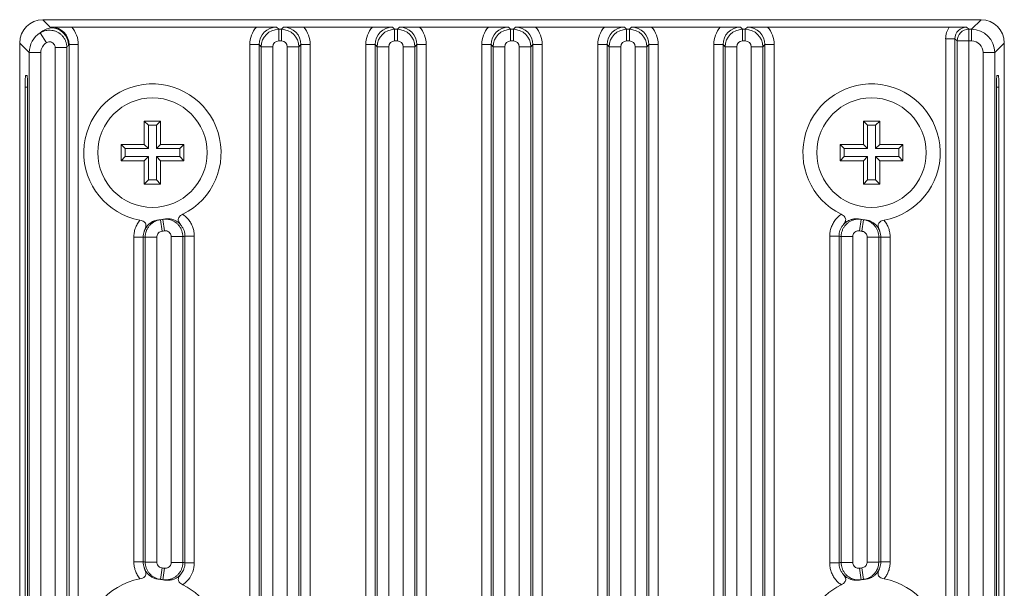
# Model space of a CAD drawing. Header units: millimetres. Extents: x 57 to 365, y 143 to 284.
# Tile 2 of 9: x 57 to 99, y 161 to 186. Entities that reach past the tile are written whole.
import ezdxf

# ---------------------------------------------------------------- set-up
doc = ezdxf.new("R2010")
doc.units = ezdxf.units.MM

msp = doc.modelspace()

# ---------------------------------------------------------------- linework, layer by layer
at = {"color": 7, "linetype": 'Continuous', "lineweight": 15}
for p, q in [((57.814, 185.783), (58.159, 185.438)), ((57.814, 185.783), (98.124, 185.783)), ((97.713, 185.371), (98.124, 185.783)), ((58.159, 185.438), (58.183, 185.462)), ((66.986, 185.469), (59.049, 185.469)), ((67.852, 185.462), (67.943, 185.371)), ((67.943, 185.371), (68.06, 185.371)), ((67.943, 185.371), (67.943, 184.872)), ((68.06, 185.371), (68.151, 185.462)), ((68.06, 185.371), (68.06, 184.872)), ((71.97, 185.469), (69.017, 185.469)), ((72.835, 185.462), (72.926, 185.371)), ((72.926, 185.371), (73.044, 185.371)), ((72.926, 185.371), (72.926, 184.872)), ((73.044, 185.371), (73.135, 185.462)), ((73.044, 185.371), (73.044, 184.872)), ((76.954, 185.469), (74.001, 185.469)), ((77.819, 185.462), (77.91, 185.371)), ((77.91, 185.371), (78.028, 185.371)), ((77.91, 185.371), (77.91, 184.872)), ((78.028, 185.371), (78.119, 185.462)), ((78.028, 185.371), (78.028, 184.872)), ((81.937, 185.469), (78.984, 185.469)), ((82.803, 185.462), (82.894, 185.371)), ((82.894, 185.371), (82.894, 184.872)), ((82.894, 185.371), (83.012, 185.371)), ((83.012, 185.371), (83.103, 185.462)), ((83.012, 185.371), (83.012, 184.872)), ((86.921, 185.469), (83.968, 185.469)), ((87.787, 185.462), (87.878, 185.371)), ((87.878, 185.371), (87.995, 185.371)), ((87.878, 185.371), (87.878, 184.872)), ((87.995, 185.371), (88.086, 185.462)), ((87.995, 185.371), (87.995, 184.872)), ((96.761, 185.469), (88.952, 185.469)), ((97.505, 185.462), (97.596, 185.371)), ((97.596, 185.371), (97.596, 184.872)), ((97.596, 185.371), (97.713, 185.371)), ((97.713, 184.872), (97.713, 185.371)), ((57.695, 185.219), (57.96, 184.795)), ((96.605, 184.963), (97.005, 184.963)), ((96.605, 144.292), (96.605, 184.963)), ((97.096, 184.872), (97.005, 184.963)), ((97.005, 184.963), (97.005, 144.292)), ((57.225, 184.372), (56.814, 184.783)), ((56.814, 144.472), (56.814, 184.783)), ((58.842, 184.583), (58.342, 184.583)), ((58.342, 144.671), (58.342, 184.583)), ((58.842, 184.583), (58.842, 144.671)), ((58.933, 184.713), (58.908, 184.688)), ((58.933, 144.542), (58.933, 184.713)), ((59.333, 184.713), (58.933, 184.713)), ((59.333, 184.713), (59.333, 144.542)), ((66.702, 184.713), (67.102, 184.713)), ((66.702, 144.542), (66.702, 184.713)), ((67.193, 184.622), (67.102, 184.713)), ((67.102, 184.713), (67.102, 144.542)), ((67.193, 184.622), (67.693, 184.622)), ((67.193, 144.633), (67.193, 184.622)), ((67.693, 184.622), (67.693, 144.633)), ((68.06, 184.872), (67.943, 184.872)), ((68.31, 144.633), (68.31, 184.622)), ((68.31, 184.622), (68.81, 184.622)), ((68.901, 184.713), (68.81, 184.622)), ((68.81, 184.622), (68.81, 144.633)), ((68.901, 144.542), (68.901, 184.713)), ((69.301, 184.713), (68.901, 184.713)), ((69.301, 184.713), (69.301, 144.542)), ((71.686, 184.713), (72.086, 184.713)), ((71.686, 144.542), (71.686, 184.713)), ((72.177, 184.622), (72.086, 184.713)), ((72.086, 184.713), (72.086, 144.542)), ((72.177, 144.633), (72.177, 184.622)), ((72.677, 184.622), (72.177, 184.622)), ((72.677, 184.622), (72.677, 144.633)), ((73.044, 184.872), (72.926, 184.872)), ((73.794, 184.622), (73.294, 184.622)), ((73.294, 144.633), (73.294, 184.622)), ((73.885, 184.713), (73.794, 184.622)), ((73.794, 184.622), (73.794, 144.633)), ((73.885, 144.542), (73.885, 184.713)), ((74.285, 184.713), (73.885, 184.713)), ((74.285, 184.713), (74.285, 144.542)), ((76.669, 184.713), (77.069, 184.713)), ((76.669, 144.542), (76.669, 184.713)), ((77.16, 184.622), (77.069, 184.713)), ((77.069, 184.713), (77.069, 144.542)), ((77.16, 184.622), (77.66, 184.622)), ((77.16, 144.633), (77.16, 184.622)), ((77.66, 184.622), (77.66, 144.633)), ((78.028, 184.872), (77.91, 184.872)), ((78.278, 184.622), (78.778, 184.622)), ((78.278, 144.633), (78.278, 184.622)), ((78.869, 184.713), (78.778, 184.622)), ((78.778, 184.622), (78.778, 144.633)), ((78.869, 144.542), (78.869, 184.713)), ((79.269, 184.713), (78.869, 184.713)), ((79.269, 184.713), (79.269, 144.542)), ((81.653, 184.713), (82.053, 184.713)), ((81.653, 144.542), (81.653, 184.713)), ((82.144, 184.622), (82.053, 184.713)), ((82.053, 184.713), (82.053, 144.542)), ((82.644, 184.622), (82.144, 184.622)), ((82.144, 144.633), (82.144, 184.622)), ((82.644, 184.622), (82.644, 144.633)), ((83.012, 184.872), (82.894, 184.872)), ((83.262, 144.633), (83.262, 184.622)), ((83.761, 184.622), (83.262, 184.622)), ((83.853, 184.713), (83.761, 184.622)), ((83.761, 184.622), (83.761, 144.633)), ((83.853, 144.542), (83.853, 184.713)), ((84.252, 184.713), (83.853, 184.713)), ((84.252, 184.713), (84.252, 144.542)), ((86.637, 184.713), (87.037, 184.713)), ((86.637, 144.542), (86.637, 184.713)), ((87.128, 184.622), (87.037, 184.713)), ((87.037, 184.713), (87.037, 144.542)), ((87.128, 184.622), (87.628, 184.622)), ((87.128, 144.633), (87.128, 184.622)), ((87.628, 184.622), (87.628, 144.633)), ((87.995, 184.872), (87.878, 184.872)), ((88.245, 144.633), (88.245, 184.622)), ((88.245, 184.622), (88.745, 184.622)), ((88.836, 184.713), (88.745, 184.622)), ((88.745, 184.622), (88.745, 144.633)), ((88.836, 144.542), (88.836, 184.713)), ((89.236, 184.713), (88.836, 184.713)), ((89.236, 184.713), (89.236, 144.542)), ((97.096, 184.872), (97.596, 184.872)), ((97.096, 144.383), (97.096, 184.872)), ((97.596, 184.872), (97.596, 144.383)), ((97.713, 184.872), (97.596, 184.872)), ((99.124, 184.783), (98.713, 184.372)), ((99.124, 184.783), (99.124, 144.472)), ((57.225, 144.883), (57.225, 184.372)), ((57.725, 184.372), (57.225, 184.372)), ((57.725, 184.372), (57.725, 144.883)), ((98.213, 184.372), (98.713, 184.372)), ((98.213, 144.883), (98.213, 184.372)), ((98.713, 184.372), (98.713, 144.883)), ((57.061, 183.382), (57.138, 183.381)), ((98.877, 183.382), (98.8, 183.381)), ((57.052, 146.372), (57.052, 182.882)), ((57.147, 182.881), (57.147, 146.374)), ((98.791, 182.881), (98.791, 146.374)), ((98.886, 146.372), (98.886, 182.882)), ((62.169, 180.427), (62.169, 181.427)), ((62.169, 181.427), (62.869, 181.427)), ((62.345, 181.251), (62.169, 181.427)), ((62.345, 181.251), (62.693, 181.251)), ((62.345, 180.251), (62.345, 181.251)), ((62.693, 181.251), (62.869, 181.427)), ((62.693, 180.251), (62.693, 181.251)), ((62.869, 180.427), (62.869, 181.427)), ((93.069, 180.427), (93.069, 181.427)), ((93.069, 181.427), (93.769, 181.427)), ((93.245, 181.251), (93.069, 181.427)), ((93.245, 181.251), (93.593, 181.251)), ((93.245, 180.251), (93.245, 181.251)), ((93.593, 181.251), (93.769, 181.427)), ((93.593, 180.251), (93.593, 181.251)), ((93.769, 180.427), (93.769, 181.427)), ((61.169, 180.427), (62.169, 180.427)), ((61.169, 179.727), (61.169, 180.427)), ((61.345, 180.251), (61.169, 180.427)), ((61.345, 180.251), (62.345, 180.251)), ((61.345, 179.904), (61.345, 180.251)), ((62.345, 180.251), (62.169, 180.427)), ((62.693, 180.251), (62.869, 180.427)), ((62.693, 180.251), (63.693, 180.251)), ((62.869, 180.427), (63.869, 180.427)), ((63.693, 180.251), (63.869, 180.427)), ((63.693, 180.251), (63.693, 179.904)), ((63.869, 180.427), (63.869, 179.727)), ((92.069, 180.427), (93.069, 180.427)), ((92.069, 179.727), (92.069, 180.427)), ((92.245, 180.251), (92.069, 180.427)), ((92.245, 180.251), (93.245, 180.251)), ((92.245, 179.904), (92.245, 180.251)), ((93.245, 180.251), (93.069, 180.427)), ((93.593, 180.251), (93.769, 180.427)), ((93.593, 180.251), (94.593, 180.251)), ((93.769, 180.427), (94.769, 180.427)), ((94.593, 180.251), (94.769, 180.427)), ((94.593, 180.251), (94.593, 179.904)), ((94.769, 180.427), (94.769, 179.727)), ((61.345, 179.904), (61.169, 179.727)), ((61.345, 179.904), (62.345, 179.904)), ((62.345, 179.904), (62.169, 179.727)), ((62.345, 178.904), (62.345, 179.904)), ((62.693, 179.904), (63.693, 179.904)), ((62.693, 179.904), (62.869, 179.727)), ((62.693, 178.904), (62.693, 179.904)), ((63.693, 179.904), (63.869, 179.727)), ((92.245, 179.904), (92.069, 179.727)), ((92.245, 179.904), (93.245, 179.904)), ((93.245, 179.904), (93.069, 179.727)), ((93.245, 178.904), (93.245, 179.904)), ((93.593, 179.904), (94.593, 179.904)), ((93.593, 179.904), (93.769, 179.727)), ((93.593, 178.904), (93.593, 179.904)), ((94.593, 179.904), (94.769, 179.727)), ((61.169, 179.727), (62.169, 179.727)), ((62.169, 178.727), (62.169, 179.727)), ((62.869, 178.727), (62.869, 179.727)), ((62.869, 179.727), (63.869, 179.727)), ((92.069, 179.727), (93.069, 179.727)), ((93.069, 178.727), (93.069, 179.727)), ((93.769, 178.727), (93.769, 179.727)), ((93.769, 179.727), (94.769, 179.727)), ((62.345, 178.904), (62.169, 178.727)), ((62.869, 178.727), (62.169, 178.727)), ((62.693, 178.904), (62.345, 178.904)), ((62.693, 178.904), (62.869, 178.727)), ((93.245, 178.904), (93.069, 178.727)), ((93.769, 178.727), (93.069, 178.727)), ((93.593, 178.904), (93.245, 178.904)), ((93.593, 178.904), (93.769, 178.727)), ((62.929, 176.702), (62.868, 177.199)), ((63.038, 176.717), (62.962, 177.211)), ((92.976, 177.211), (92.9, 176.717)), ((93.07, 177.199), (93.009, 176.702)), ((61.718, 176.444), (62.118, 176.444)), ((61.718, 162.511), (61.718, 176.444)), ((62.118, 176.444), (62.118, 162.511)), ((62.709, 176.454), (62.209, 176.454)), ((62.209, 162.501), (62.209, 176.454)), ((62.709, 176.454), (62.709, 162.501)), ((63.826, 176.47), (63.326, 176.47)), ((63.326, 162.485), (63.326, 176.47)), ((63.826, 176.47), (63.826, 162.485)), ((63.917, 162.469), (63.917, 176.485)), ((64.317, 176.485), (63.917, 176.485)), ((64.317, 176.485), (64.317, 162.469)), ((91.621, 176.485), (92.021, 176.485)), ((91.621, 162.469), (91.621, 176.485)), ((92.021, 176.485), (92.021, 162.469)), ((92.112, 176.47), (92.612, 176.47)), ((92.112, 162.485), (92.112, 176.47)), ((92.612, 176.47), (92.612, 162.485)), ((93.229, 162.501), (93.229, 176.454)), ((93.229, 176.454), (93.729, 176.454)), ((93.729, 176.454), (93.729, 162.501)), ((93.82, 162.511), (93.82, 176.444)), ((94.22, 176.444), (93.82, 176.444)), ((94.22, 176.444), (94.22, 162.511)), ((61.718, 162.511), (62.118, 162.511)), ((62.709, 162.501), (62.209, 162.501)), ((63.826, 162.485), (63.326, 162.485)), ((92.112, 162.485), (92.612, 162.485)), ((93.229, 162.501), (93.729, 162.501)), ((94.22, 162.511), (93.82, 162.511)), ((62.868, 161.756), (62.929, 162.253)), ((62.962, 161.743), (63.038, 162.238)), ((64.317, 162.469), (63.917, 162.469)), ((91.621, 162.469), (92.021, 162.469)), ((92.9, 162.238), (92.976, 161.743)), ((93.009, 162.253), (93.07, 161.756))]:
    msp.add_line(p, q, dxfattribs=at)
at = {"color": 8, "linetype": 'Continuous', "lineweight": 15}
for p, q in [((57.147, 182.881), (57.052, 182.882)), ((98.886, 182.882), (98.791, 182.881))]:
    msp.add_line(p, q, dxfattribs=at)
at = {"color": 7, "linetype": 'Continuous', "lineweight": 15}
for centre in [(62.519, 180.077), (93.419, 180.077)]:
    msp.add_circle(centre, 2.35, dxfattribs=at)
for centre, radius, start, end in [((58.158, 184.688), 0.75, 0.0204, 89.9796), ((97.596, 184.871), 0.5, 90.0204, 179.9796), ((97.713, 184.371), 1, 0.0087, 89.9913), ((58.225, 184.371), 1, 122.0187, 179.9913), ((62.519, 180.077), 2.95, 296.2083, 259.5022), ((93.419, 180.077), 2.95, 280.4978, 243.7917), ((62.519, 180.077), 2.9, 275.3636, 276.9206), ((62.519, 180.077), 2.9, 276.9206, 278.7783), ((62.519, 180.077), 2.9, 278.7783, 280.3483), ((93.419, 180.077), 2.9, 259.6517, 261.2217), ((93.419, 180.077), 2.9, 261.2217, 263.0794), ((93.419, 180.077), 2.9, 263.0794, 264.6364), ((61.769, 180.077), 3.65, 275.4819, 276.9194), ((62.519, 180.077), 3.4, 276.9206, 278.7783), ((63.269, 180.077), 3.65, 278.7795, 280.2285), ((92.669, 180.077), 3.65, 259.7715, 261.2205), ((93.419, 180.077), 3.4, 261.2217, 263.0794), ((94.169, 180.077), 3.65, 263.0806, 264.5181), ((61.769, 158.877), 3.65, 83.0806, 84.5181), ((63.269, 158.877), 3.65, 79.7715, 81.2205), ((92.669, 158.877), 3.65, 98.7795, 100.2285), ((94.169, 158.877), 3.65, 95.4819, 96.9194), ((62.519, 158.877), 3.4, 81.2217, 83.0794), ((93.419, 158.877), 3.4, 96.9206, 98.7783), ((62.519, 158.877), 2.95, 100.4978, 259.5022), ((62.519, 158.877), 2.9, 83.0794, 84.6364), ((62.519, 158.877), 2.9, 81.2217, 83.0794), ((62.519, 158.877), 2.9, 79.6517, 81.2217), ((93.419, 158.877), 2.9, 98.7783, 100.3483), ((93.419, 158.877), 2.9, 96.9206, 98.7783), ((93.419, 158.877), 2.9, 95.3636, 96.9206), ((93.419, 158.877), 2.95, 280.4978, 79.5022), ((62.519, 158.877), 2.95, 296.2083, 63.7917), ((93.419, 158.877), 2.95, 116.2083, 243.7917)]:
    msp.add_arc(centre, radius, start, end, dxfattribs=at)
for centre, major_axis, ratio, start_param, end_param in [((57.814, 184.782), (0.707, -0.707), 0.999695, 2.356347, 3.926839), ((98.124, 184.782), (-0.707, -0.707), 0.999695, 2.356347, 3.926839), ((58.159, 184.438), (0.362, 0.962), 0.827898, 0.426519, 0.985199), ((58.183, 184.712), (0.531, 0.531), 0.999371, 5.497939, 7.068431), ((58.183, 184.712), (-0.813, -0.813), 0.999695, 2.356347, 3.074526), ((67.852, 184.712), (-0.813, 0.813), 0.999695, 0.067066, 0.785246), ((67.852, 184.712), (0.531, -0.531), 0.999371, 2.356347, 3.926839), ((67.943, 184.621), (0.53, 0.53), 0.999899, 0.78555, 2.356042), ((68.06, 184.621), (0.53, -0.53), 0.999899, 0.78555, 2.356042), ((68.151, 184.712), (0.531, 0.531), 0.999371, 5.497939, 7.068431), ((68.151, 184.712), (-0.813, -0.813), 0.999695, 2.356347, 3.074526), ((72.836, 184.712), (-0.813, 0.813), 0.999695, 0.067066, 0.785246), ((72.836, 184.712), (0.531, -0.531), 0.999371, 2.356347, 3.926839), ((72.927, 184.621), (0.53, 0.53), 0.999899, 0.78555, 2.356042), ((73.044, 184.621), (0.53, -0.53), 0.999899, 0.78555, 2.356042), ((73.135, 184.712), (0.531, 0.531), 0.999371, 5.497939, 7.068431), ((73.135, 184.712), (-0.813, -0.813), 0.999695, 2.356347, 3.074526), ((77.82, 184.712), (-0.813, 0.813), 0.999695, 0.067066, 0.785246), ((77.82, 184.712), (0.531, -0.531), 0.999371, 2.356347, 3.926839), ((77.91, 184.621), (0.53, 0.53), 0.999899, 0.78555, 2.356042), ((78.028, 184.621), (0.53, -0.53), 0.999899, 0.78555, 2.356042), ((78.118, 184.712), (0.531, 0.531), 0.999371, 5.497939, 7.068431), ((78.118, 184.712), (-0.813, -0.813), 0.999695, 2.356347, 3.074526), ((82.804, 184.712), (-0.813, 0.813), 0.999695, 0.067066, 0.785246), ((82.804, 184.712), (0.531, -0.531), 0.999371, 2.356347, 3.926839), ((82.894, 184.621), (0.53, 0.53), 0.999899, 0.78555, 2.356042), ((83.012, 184.621), (0.53, -0.53), 0.999899, 0.78555, 2.356042), ((83.102, 184.712), (0.531, 0.531), 0.999371, 5.497939, 7.068431), ((83.102, 184.712), (-0.813, -0.813), 0.999695, 2.356347, 3.074526), ((87.787, 184.712), (-0.813, 0.813), 0.999695, 0.067066, 0.785246), ((87.787, 184.712), (0.531, -0.531), 0.999371, 2.356347, 3.926839), ((87.878, 184.621), (0.53, 0.53), 0.999899, 0.78555, 2.356042), ((87.995, 184.621), (0.53, -0.53), 0.999899, 0.78555, 2.356042), ((88.086, 184.712), (0.531, 0.531), 0.999371, 5.497939, 7.068431), ((88.086, 184.712), (-0.813, -0.813), 0.999695, 2.356347, 3.074526), ((97.505, 184.962), (-0.637, 0.637), 0.999695, 0.187161, 0.785246), ((97.505, 184.962), (0.354, -0.354), 0.999209, 2.356347, 3.926839), ((58.225, 184.371), (0.354, -0.354), 0.999695, 2.915027, 3.926839), ((58.908, 184.438), (0.066, 0.278), 0.38207, 0.553635, 1.112587), ((67.943, 184.621), (-0.177, 0.177), 0.999695, 5.497939, 7.068431), ((68.06, 184.621), (-0.177, -0.177), 0.999695, 2.356347, 3.926839), ((72.927, 184.621), (-0.177, 0.177), 0.999695, 5.497939, 7.068431), ((73.044, 184.621), (-0.177, -0.177), 0.999695, 2.356347, 3.926839), ((77.91, 184.621), (-0.177, 0.177), 0.999695, 5.497939, 7.068431), ((78.028, 184.621), (-0.177, -0.177), 0.999695, 2.356347, 3.926839), ((82.894, 184.621), (-0.177, 0.177), 0.999695, 5.497939, 7.068431), ((83.012, 184.621), (-0.177, -0.177), 0.999695, 2.356347, 3.926839), ((87.878, 184.621), (-0.177, 0.177), 0.999695, 5.497939, 7.068431), ((87.995, 184.621), (-0.177, -0.177), 0.999695, 2.356347, 3.926839), ((97.713, 184.371), (-0.354, -0.354), 0.999695, 2.356347, 3.926839), ((57.061, 182.882), (0, 0.5), 0.01746, 6.28288, 7.853372), ((57.138, 182.881), (0, 0.5), 0.01745, 4.712389, 6.282881), ((98.8, 182.881), (0, 0.5), 0.01745, 0.000305, 1.570796), ((98.877, 182.882), (0, 0.5), 0.01746, 4.712999, 6.28349)]:
    msp.add_ellipse(centre, major_axis=major_axis, ratio=ratio, start_param=start_param, end_param=end_param, dxfattribs=at)
for points, knots in [([(57.695, 185.219), (57.718, 185.233), (57.758, 185.256), (57.84, 185.292), (57.921, 185.316), (58.004, 185.329), (58.088, 185.335), (58.173, 185.331), (58.256, 185.316), (58.317, 185.3), (58.376, 185.278), (58.434, 185.252), (58.489, 185.22), (58.541, 185.185), (58.59, 185.145), (58.636, 185.101), (58.678, 185.053), (58.715, 185.002), (58.748, 184.949), (58.777, 184.892), (58.8, 184.833), (58.819, 184.772), (58.832, 184.711), (58.841, 184.648), (58.842, 184.605), (58.842, 184.583)], [0, 0, 0, 0, 0.049453, 0.088341, 0.167434, 0.207735, 0.246619, 0.325705, 0.366002, 0.404899, 0.444067, 0.484085, 0.524398, 0.563321, 0.602515, 0.642561, 0.682901, 0.721841, 0.761052, 0.801116, 0.841475, 0.880403, 0.919602, 0.959654, 1, 1, 1, 1]), ([(58.183, 185.462), (58.185, 185.462), (58.244, 185.463), (58.43, 185.466), (58.709, 185.469), (58.958, 185.469), (59.049, 185.469)], [0, 0, 0, 0, 0.00568, 0.2286907, 0.7158044, 1, 1, 1, 1]), ([(66.986, 185.469), (67.077, 185.469), (67.326, 185.469), (67.605, 185.466), (67.791, 185.463), (67.85, 185.462), (67.852, 185.462)], [0, 0, 0, 0, 0.284196, 0.771309, 0.99432, 1, 1, 1, 1]), ([(68.151, 185.462), (68.153, 185.462), (68.212, 185.463), (68.398, 185.466), (68.677, 185.469), (68.925, 185.469), (69.017, 185.469)], [0, 0, 0, 0, 0.00568, 0.228691, 0.715804, 1, 1, 1, 1]), ([(71.97, 185.469), (72.061, 185.469), (72.309, 185.469), (72.589, 185.466), (72.775, 185.463), (72.834, 185.462), (72.835, 185.462)], [0, 0, 0, 0, 0.2841956, 0.7713093, 0.99432, 1, 1, 1, 1]), ([(73.135, 185.462), (73.136, 185.462), (73.196, 185.463), (73.382, 185.466), (73.661, 185.469), (73.909, 185.469), (74.001, 185.469)], [0, 0, 0, 0, 0.00568, 0.228691, 0.715804, 1, 1, 1, 1]), ([(76.954, 185.469), (77.045, 185.469), (77.293, 185.469), (77.573, 185.466), (77.758, 185.463), (77.818, 185.462), (77.819, 185.462)], [0, 0, 0, 0, 0.284196, 0.771309, 0.99432, 1, 1, 1, 1]), ([(78.119, 185.462), (78.12, 185.462), (78.18, 185.463), (78.366, 185.466), (78.645, 185.469), (78.893, 185.469), (78.984, 185.469)], [0, 0, 0, 0, 0.00568, 0.228691, 0.715804, 1, 1, 1, 1]), ([(81.937, 185.469), (82.029, 185.469), (82.277, 185.469), (82.556, 185.466), (82.742, 185.463), (82.802, 185.462), (82.803, 185.462)], [0, 0, 0, 0, 0.2841956, 0.7713093, 0.99432, 1, 1, 1, 1]), ([(83.103, 185.462), (83.104, 185.462), (83.163, 185.463), (83.349, 185.466), (83.629, 185.469), (83.877, 185.469), (83.968, 185.469)], [0, 0, 0, 0, 0.00568, 0.228691, 0.715804, 1, 1, 1, 1]), ([(86.921, 185.469), (87.013, 185.469), (87.261, 185.469), (87.54, 185.466), (87.726, 185.463), (87.786, 185.462), (87.787, 185.462)], [0, 0, 0, 0, 0.284196, 0.771309, 0.99432, 1, 1, 1, 1]), ([(88.086, 185.462), (88.088, 185.462), (88.147, 185.463), (88.333, 185.466), (88.612, 185.469), (88.861, 185.469), (88.952, 185.469)], [0, 0, 0, 0, 0.00568, 0.228691, 0.715804, 1, 1, 1, 1]), ([(96.761, 185.469), (96.829, 185.469), (97.002, 185.469), (97.255, 185.466), (97.419, 185.464), (97.504, 185.462), (97.505, 185.462)], [0, 0, 0, 0, 0.2358537, 0.6029875, 0.9947915, 1, 1, 1, 1]), ([(58.342, 184.583), (58.339, 184.612), (58.334, 184.668), (58.291, 184.743), (58.227, 184.8), (58.148, 184.832), (58.063, 184.836), (57.999, 184.818), (57.967, 184.8), (57.96, 184.795)], [0, 0, 0, 0, 0.158519, 0.317042, 0.475461, 0.633761, 0.79202, 0.95033, 1, 1, 1, 1]), ([(63.743, 176.966), (63.71, 177.009), (63.66, 177.076), (63.626, 177.175), (63.631, 177.253), (63.669, 177.32), (63.734, 177.382), (63.79, 177.413), (63.822, 177.431)], [0, 0, 0, 0, 0.310939, 0.483518, 0.610399, 0.738291, 0.848962, 1, 1, 1, 1]), ([(63.822, 177.431), (63.866, 177.397), (63.955, 177.33), (64.073, 177.201), (64.177, 177.046), (64.256, 176.87), (64.307, 176.68), (64.314, 176.551), (64.317, 176.485)], [0, 0, 0, 0, 0.148859, 0.300898, 0.473176, 0.650449, 0.822726, 1, 1, 1, 1]), ([(91.621, 176.485), (91.624, 176.549), (91.63, 176.678), (91.681, 176.866), (91.76, 177.045), (91.863, 177.198), (91.983, 177.329), (92.071, 177.397), (92.116, 177.431)], [0, 0, 0, 0, 0.172277, 0.349551, 0.521829, 0.699102, 0.847961, 1, 1, 1, 1]), ([(92.116, 177.431), (92.146, 177.414), (92.207, 177.381), (92.275, 177.314), (92.311, 177.238), (92.308, 177.133), (92.256, 177.045), (92.208, 176.983), (92.195, 176.966)], [0, 0, 0, 0, 0.142015, 0.285109, 0.411052, 0.550694, 0.873305, 1, 1, 1, 1]), ([(61.718, 176.444), (61.721, 176.508), (61.727, 176.637), (61.778, 176.827), (61.859, 177.013), (61.94, 177.121), (61.982, 177.177)], [0, 0, 0, 0, 0.240702, 0.488385, 0.740178, 1, 1, 1, 1]), ([(61.982, 177.177), (62.015, 177.169), (62.082, 177.153), (62.166, 177.107), (62.221, 177.044), (62.247, 176.943), (62.221, 176.843), (62.192, 176.771), (62.183, 176.75)], [0, 0, 0, 0, 0.141995, 0.285069, 0.410994, 0.550617, 0.873185, 1, 1, 1, 1]), ([(62.79, 177.19), (62.762, 177.187), (62.706, 177.179), (62.626, 177.157), (62.538, 177.123), (62.446, 177.071), (62.343, 176.99), (62.25, 176.883), (62.206, 176.795), (62.183, 176.75)], [0, 0, 0, 0, 0.09054, 0.18401, 0.272602, 0.415739, 0.564192, 0.778523, 1, 1, 1, 1]), ([(62.209, 176.454), (62.209, 176.467), (62.209, 176.492), (62.213, 176.537), (62.223, 176.607), (62.244, 176.689), (62.274, 176.762), (62.305, 176.823), (62.338, 176.877), (62.38, 176.932), (62.422, 176.979), (62.468, 177.022), (62.517, 177.061), (62.57, 177.097), (62.622, 177.125), (62.679, 177.151), (62.738, 177.172), (62.805, 177.189), (62.847, 177.195), (62.868, 177.199)], [0, 0, 0, 0, 0.034586, 0.069258, 0.126606, 0.22818, 0.301871, 0.34474, 0.416816, 0.475404, 0.534577, 0.591775, 0.649531, 0.70812, 0.767295, 0.810164, 0.882239, 0.940827, 1, 1, 1, 1]), ([(62.962, 177.211), (62.984, 177.214), (63.03, 177.22), (63.1, 177.221), (63.17, 177.215), (63.258, 177.2), (63.362, 177.167), (63.475, 177.11), (63.577, 177.033), (63.664, 176.942), (63.735, 176.836), (63.786, 176.721), (63.82, 176.597), (63.824, 176.513), (63.826, 176.47)], [0, 0, 0, 0, 0.053183, 0.106818, 0.161899, 0.217483, 0.313906, 0.413124, 0.509539, 0.608749, 0.705163, 0.804373, 0.900789, 1, 1, 1, 1]), ([(63.743, 176.966), (63.728, 176.983), (63.699, 177.018), (63.647, 177.066), (63.589, 177.11), (63.529, 177.146), (63.47, 177.175), (63.413, 177.198), (63.352, 177.216), (63.282, 177.23), (63.205, 177.237), (63.122, 177.237), (63.067, 177.229), (63.04, 177.225)], [0, 0, 0, 0, 0.101452, 0.203439, 0.307362, 0.412105, 0.489293, 0.567012, 0.64681, 0.727561, 0.818393, 0.911588, 1, 1, 1, 1]), ([(63.917, 176.485), (63.915, 176.527), (63.911, 176.611), (63.877, 176.736), (63.824, 176.858), (63.77, 176.929), (63.743, 176.966)], [0, 0, 0, 0, 0.239234, 0.485408, 0.738567, 1, 1, 1, 1]), ([(92.195, 176.966), (92.192, 176.962), (92.162, 176.926), (92.112, 176.851), (92.061, 176.736), (92.027, 176.613), (92.023, 176.528), (92.021, 176.485)], [0, 0, 0, 0, 0.02928, 0.268493, 0.514645, 0.753852, 1, 1, 1, 1]), ([(92.112, 176.47), (92.113, 176.493), (92.114, 176.539), (92.124, 176.608), (92.14, 176.677), (92.169, 176.762), (92.207, 176.84), (92.254, 176.91), (92.306, 176.977), (92.366, 177.036), (92.434, 177.087), (92.487, 177.121), (92.543, 177.15), (92.601, 177.174), (92.662, 177.194), (92.744, 177.213), (92.828, 177.221), (92.913, 177.22), (92.955, 177.214), (92.976, 177.211)], [0, 0, 0, 0, 0.053169, 0.106977, 0.161744, 0.217187, 0.313928, 0.363033, 0.412853, 0.509604, 0.558713, 0.608539, 0.656615, 0.705377, 0.754488, 0.804315, 0.901066, 0.950175, 1, 1, 1, 1]), ([(92.898, 177.225), (92.87, 177.229), (92.814, 177.237), (92.732, 177.237), (92.658, 177.23), (92.594, 177.218), (92.537, 177.202), (92.483, 177.182), (92.424, 177.154), (92.362, 177.119), (92.3, 177.073), (92.244, 177.022), (92.211, 176.985), (92.195, 176.966)], [0, 0, 0, 0, 0.09048, 0.183887, 0.272437, 0.343665, 0.415645, 0.489612, 0.564113, 0.670811, 0.778517, 0.888891, 1, 1, 1, 1]), ([(93.07, 177.199), (93.094, 177.195), (93.16, 177.185), (93.265, 177.151), (93.378, 177.094), (93.48, 177.017), (93.567, 176.926), (93.638, 176.82), (93.69, 176.705), (93.723, 176.581), (93.727, 176.497), (93.729, 176.454)], [0, 0, 0, 0, 0.069471, 0.184136, 0.302126, 0.416778, 0.534754, 0.649402, 0.767373, 0.882024, 1, 1, 1, 1]), ([(93.755, 176.75), (93.734, 176.792), (93.693, 176.875), (93.605, 176.979), (93.502, 177.065), (93.404, 177.121), (93.31, 177.158), (93.231, 177.18), (93.175, 177.187), (93.148, 177.19)], [0, 0, 0, 0, 0.20342, 0.411992, 0.566924, 0.727395, 0.818289, 0.911547, 1, 1, 1, 1]), ([(93.755, 176.75), (93.735, 176.801), (93.704, 176.879), (93.699, 176.984), (93.725, 177.057), (93.779, 177.111), (93.859, 177.154), (93.921, 177.168), (93.957, 177.177)], [0, 0, 0, 0, 0.311066, 0.483548, 0.610434, 0.73833, 0.848987, 1, 1, 1, 1]), ([(93.957, 177.177), (93.96, 177.172), (94.005, 177.118), (94.08, 177.005), (94.159, 176.828), (94.211, 176.639), (94.217, 176.51), (94.22, 176.444)], [0, 0, 0, 0, 0.023317, 0.263998, 0.511657, 0.752339, 1, 1, 1, 1]), ([(62.183, 176.75), (62.179, 176.741), (62.171, 176.722), (62.149, 176.663), (62.124, 176.571), (62.12, 176.487), (62.118, 176.444)], [0, 0, 0, 0, 0.099089, 0.19835, 0.593444, 1, 1, 1, 1]), ([(62.929, 176.702), (62.901, 176.696), (62.846, 176.684), (62.777, 176.632), (62.728, 176.562), (62.71, 176.499), (62.709, 176.462), (62.709, 176.454)], [0, 0, 0, 0, 0.232638, 0.465276, 0.697898, 0.930485, 1, 1, 1, 1]), ([(63.326, 176.47), (63.323, 176.498), (63.318, 176.554), (63.275, 176.629), (63.211, 176.686), (63.129, 176.721), (63.069, 176.719), (63.038, 176.717)], [0, 0, 0, 0, 0.195697, 0.391394, 0.587099, 0.78283, 1, 1, 1, 1]), ([(92.9, 176.717), (92.872, 176.719), (92.816, 176.722), (92.735, 176.691), (92.669, 176.637), (92.622, 176.561), (92.615, 176.501), (92.612, 176.47)], [0, 0, 0, 0, 0.195778, 0.391556, 0.587321, 0.783056, 1, 1, 1, 1]), ([(93.229, 176.454), (93.226, 176.482), (93.221, 176.538), (93.178, 176.613), (93.114, 176.67), (93.054, 176.695), (93.018, 176.701), (93.009, 176.702)], [0, 0, 0, 0, 0.2325551, 0.4651094, 0.6976842, 0.9302942, 1, 1, 1, 1]), ([(93.82, 176.444), (93.818, 176.486), (93.814, 176.57), (93.789, 176.662), (93.767, 176.722), (93.759, 176.741), (93.755, 176.75)], [0, 0, 0, 0, 0.395093, 0.80165, 0.900739, 1, 1, 1, 1]), ([(61.982, 161.778), (61.978, 161.783), (61.933, 161.837), (61.858, 161.95), (61.779, 162.127), (61.728, 162.316), (61.721, 162.445), (61.718, 162.511)], [0, 0, 0, 0, 0.023317, 0.263998, 0.511657, 0.752339, 1, 1, 1, 1]), ([(62.118, 162.511), (62.12, 162.469), (62.124, 162.385), (62.149, 162.293), (62.171, 162.233), (62.179, 162.214), (62.183, 162.204)], [0, 0, 0, 0, 0.395093, 0.80165, 0.900739, 1, 1, 1, 1]), ([(62.868, 161.756), (62.844, 161.76), (62.778, 161.77), (62.673, 161.804), (62.56, 161.861), (62.458, 161.938), (62.371, 162.029), (62.3, 162.135), (62.248, 162.25), (62.215, 162.374), (62.211, 162.458), (62.209, 162.501)], [0, 0, 0, 0, 0.069471, 0.1841361, 0.3021264, 0.4167783, 0.5347545, 0.6494016, 0.7673726, 0.8820241, 1, 1, 1, 1]), ([(62.709, 162.501), (62.712, 162.473), (62.717, 162.417), (62.76, 162.342), (62.824, 162.285), (62.884, 162.259), (62.92, 162.254), (62.929, 162.253)], [0, 0, 0, 0, 0.232555, 0.465109, 0.697684, 0.930294, 1, 1, 1, 1]), ([(63.826, 162.485), (63.825, 162.462), (63.824, 162.416), (63.814, 162.347), (63.798, 162.278), (63.769, 162.193), (63.731, 162.115), (63.684, 162.045), (63.632, 161.978), (63.572, 161.919), (63.504, 161.868), (63.451, 161.834), (63.395, 161.805), (63.337, 161.78), (63.276, 161.761), (63.194, 161.742), (63.11, 161.733), (63.025, 161.735), (62.983, 161.741), (62.962, 161.743)], [0, 0, 0, 0, 0.053169, 0.106977, 0.161744, 0.217187, 0.313928, 0.363033, 0.412853, 0.509604, 0.558713, 0.608539, 0.656615, 0.705377, 0.754488, 0.804315, 0.901066, 0.950175, 1, 1, 1, 1]), ([(63.038, 162.238), (63.066, 162.236), (63.123, 162.233), (63.203, 162.264), (63.269, 162.318), (63.316, 162.394), (63.323, 162.453), (63.326, 162.485)], [0, 0, 0, 0, 0.195778, 0.391556, 0.587321, 0.783056, 1, 1, 1, 1]), ([(92.976, 161.743), (92.954, 161.741), (92.908, 161.735), (92.838, 161.734), (92.768, 161.739), (92.68, 161.755), (92.576, 161.787), (92.464, 161.845), (92.361, 161.921), (92.274, 162.013), (92.203, 162.119), (92.152, 162.234), (92.118, 162.358), (92.114, 162.442), (92.112, 162.485)], [0, 0, 0, 0, 0.053183, 0.106818, 0.161899, 0.217483, 0.313906, 0.413124, 0.509539, 0.608749, 0.705163, 0.804373, 0.900789, 1, 1, 1, 1]), ([(92.612, 162.485), (92.615, 162.457), (92.62, 162.4), (92.663, 162.325), (92.727, 162.269), (92.809, 162.234), (92.869, 162.236), (92.9, 162.238)], [0, 0, 0, 0, 0.195697, 0.391394, 0.587099, 0.78283, 1, 1, 1, 1]), ([(93.009, 162.253), (93.037, 162.259), (93.092, 162.271), (93.161, 162.323), (93.21, 162.393), (93.228, 162.456), (93.229, 162.492), (93.229, 162.501)], [0, 0, 0, 0, 0.2326376, 0.4652758, 0.6978977, 0.9304854, 1, 1, 1, 1]), ([(93.729, 162.501), (93.728, 162.476), (93.726, 162.409), (93.708, 162.312), (93.68, 162.232), (93.65, 162.164), (93.62, 162.109), (93.578, 162.048), (93.544, 162.007), (93.515, 161.976), (93.485, 161.947), (93.446, 161.913), (93.395, 161.875), (93.349, 161.848), (93.293, 161.819), (93.235, 161.794), (93.164, 161.773), (93.112, 161.762), (93.08, 161.758), (93.07, 161.756)], [0, 0, 0, 0, 0.0692433, 0.1842505, 0.2721791, 0.3018266, 0.387697, 0.44587, 0.5048864, 0.5345372, 0.5630954, 0.6204467, 0.6786212, 0.7376392, 0.7672907, 0.8531607, 0.9113334, 0.9703494, 1, 1, 1, 1]), ([(93.755, 162.204), (93.77, 162.243), (93.8, 162.32), (93.815, 162.414), (93.82, 162.478), (93.82, 162.5), (93.82, 162.511)], [0, 0, 0, 0, 0.390707, 0.792486, 0.896144, 1, 1, 1, 1]), ([(94.22, 162.511), (94.22, 162.494), (94.22, 162.461), (94.213, 162.364), (94.188, 162.219), (94.128, 162.049), (94.05, 161.9), (93.988, 161.819), (93.957, 161.778)], [0, 0, 0, 0, 0.06313, 0.126381, 0.366987, 0.61457, 0.805573, 1, 1, 1, 1]), ([(62.183, 162.204), (62.203, 162.154), (62.234, 162.076), (62.239, 161.971), (62.213, 161.897), (62.159, 161.843), (62.079, 161.801), (62.017, 161.786), (61.982, 161.778)], [0, 0, 0, 0, 0.311066, 0.483548, 0.610434, 0.73833, 0.848987, 1, 1, 1, 1]), ([(62.183, 162.204), (62.204, 162.163), (62.245, 162.08), (62.333, 161.976), (62.436, 161.89), (62.534, 161.834), (62.628, 161.797), (62.707, 161.775), (62.763, 161.768), (62.79, 161.765)], [0, 0, 0, 0, 0.20342, 0.411992, 0.566924, 0.727395, 0.818289, 0.911547, 1, 1, 1, 1]), ([(63.743, 161.989), (63.764, 162.016), (63.805, 162.069), (63.856, 162.166), (63.896, 162.278), (63.912, 162.372), (63.917, 162.437), (63.917, 162.458), (63.917, 162.469)], [0, 0, 0, 0, 0.192691, 0.388945, 0.628086, 0.874164, 0.937022, 1, 1, 1, 1]), ([(64.317, 162.469), (64.316, 162.436), (64.312, 162.274), (64.234, 161.987), (64.046, 161.7), (63.883, 161.572), (63.822, 161.524)], [0, 0, 0, 0, 0.090867, 0.440083, 0.789298, 1, 1, 1, 1]), ([(92.116, 161.524), (92.072, 161.557), (91.983, 161.625), (91.865, 161.754), (91.761, 161.908), (91.682, 162.085), (91.631, 162.275), (91.624, 162.404), (91.621, 162.469)], [0, 0, 0, 0, 0.148859, 0.300898, 0.473176, 0.650449, 0.822726, 1, 1, 1, 1]), ([(92.021, 162.469), (92.023, 162.428), (92.027, 162.343), (92.061, 162.219), (92.114, 162.097), (92.168, 162.026), (92.195, 161.989)], [0, 0, 0, 0, 0.239234, 0.485408, 0.738567, 1, 1, 1, 1]), ([(93.148, 161.765), (93.176, 161.768), (93.232, 161.775), (93.312, 161.797), (93.4, 161.832), (93.492, 161.884), (93.595, 161.965), (93.689, 162.072), (93.732, 162.16), (93.755, 162.204)], [0, 0, 0, 0, 0.09054, 0.18401, 0.272602, 0.415739, 0.564192, 0.778523, 1, 1, 1, 1]), ([(93.957, 161.778), (93.923, 161.786), (93.856, 161.801), (93.772, 161.848), (93.717, 161.91), (93.691, 162.012), (93.717, 162.112), (93.747, 162.184), (93.755, 162.204)], [0, 0, 0, 0, 0.141995, 0.285069, 0.410994, 0.550617, 0.873185, 1, 1, 1, 1]), ([(63.04, 161.73), (63.068, 161.726), (63.124, 161.718), (63.206, 161.717), (63.28, 161.725), (63.344, 161.737), (63.401, 161.753), (63.456, 161.773), (63.515, 161.8), (63.576, 161.836), (63.638, 161.882), (63.695, 161.933), (63.727, 161.97), (63.743, 161.989)], [0, 0, 0, 0, 0.0904795, 0.1838867, 0.2724368, 0.3436645, 0.415645, 0.4896119, 0.564113, 0.6708107, 0.7785174, 0.8888909, 1, 1, 1, 1]), ([(63.822, 161.524), (63.792, 161.541), (63.731, 161.574), (63.663, 161.641), (63.627, 161.716), (63.63, 161.821), (63.682, 161.91), (63.73, 161.972), (63.743, 161.989)], [0, 0, 0, 0, 0.142015, 0.285109, 0.411052, 0.550694, 0.873305, 1, 1, 1, 1]), ([(92.195, 161.989), (92.228, 161.946), (92.278, 161.879), (92.312, 161.779), (92.307, 161.702), (92.269, 161.635), (92.204, 161.573), (92.148, 161.542), (92.116, 161.524)], [0, 0, 0, 0, 0.310939, 0.483518, 0.610399, 0.738291, 0.848962, 1, 1, 1, 1]), ([(92.195, 161.989), (92.21, 161.972), (92.239, 161.937), (92.291, 161.889), (92.349, 161.845), (92.409, 161.808), (92.468, 161.78), (92.525, 161.757), (92.587, 161.739), (92.656, 161.725), (92.733, 161.717), (92.816, 161.718), (92.871, 161.726), (92.898, 161.73)], [0, 0, 0, 0, 0.1014517, 0.2034387, 0.307362, 0.4121051, 0.4892932, 0.5670121, 0.6468101, 0.7275614, 0.8183932, 0.9115882, 1, 1, 1, 1])]:
    msp.add_open_spline(points, degree=3, knots=knots, dxfattribs=at)

doc.saveas('drawing.dxf')
